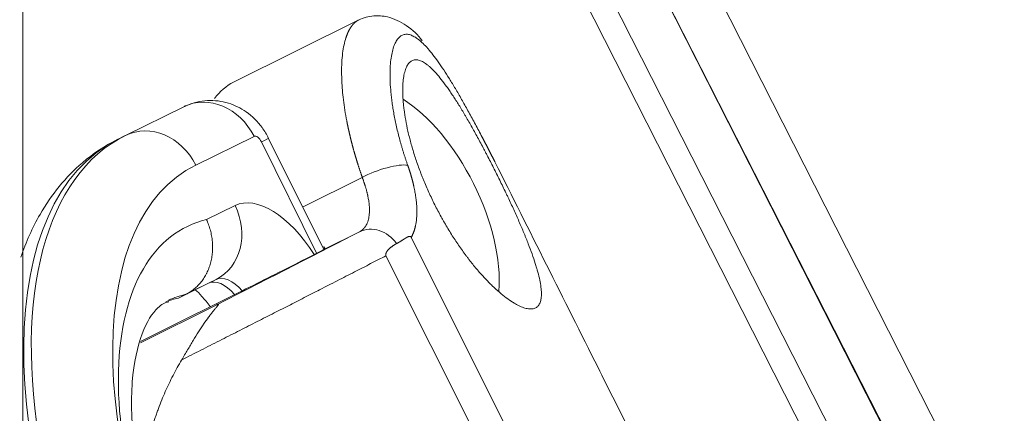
# Model space of a CAD drawing. Header units: millimetres. Extents: x 0 to 594, y 0 to 420.
# Tile 47 of 256: x 141.35 to 144.33, y 295.65 to 296.85. Entities that reach past the tile are written whole.
import ezdxf

# ---------------------------------------------------------------- set-up
doc = ezdxf.new("R2010")
doc.units = ezdxf.units.MM
doc.layers.add('1', color=7, linetype='Continuous', true_color=0xffffff)
doc.styles.add('Arial Unicode MS', font='txt')
doc.dimstyles.get("Standard").update_dxf_attribs({"dimtxt": 0.18, "dimasz": 0.18, "dimexe": 0.18, "dimexo": 0.0625, "dimgap": 0.09, "dimtad": 0, "dimtih": 1, "dimtoh": 1, "dimdec": 4, "dimzin": 0, "dimdsep": 46, "dimtxsty": 'Standard', "dimcen": 0.09, "dimadec": 0, "dimazin": 0, "dimtfac": 1, "dimtdec": 4, "dimtofl": 0, "dimtmove": 0, "dimatfit": 3, "dimfxl": 0, "dimtolj": 1, "dimtzin": 0, "dimarcsym": 0})

# ---------------------------------------------------------------- blocks, each defined once
blk = doc.blocks.new('_U7')
at = {"layer": '1', "color": 18, "lineweight": 13}
for p, q in [((142.2461, 334.5207), (158.2372, 334.5207)), ((156.2372, 334.5207), (156.2372, 246.0979)), ((142.2461, 295.1279), (158.2372, 295.1279)), ((156.2372, 246.0979), (161.2372, 246.0979))]:
    blk.add_line(p, q, dxfattribs=at)
at = {"layer": '1', "color": 18}
for points in [[(156.2372, 334.5207), (157.175, 331.0207), (155.2994, 331.0207)], [(156.2372, 295.1279), (155.2994, 298.6279), (157.175, 298.6279)]]:
    blk.add_solid(points, dxfattribs=at)
at = {"layer": '1', "color": 18, "linetype": 'Continuous', "lineweight": 13, "char_height": 2.5, "attachment_point": 7, "line_spacing_factor": 1.047437, "style": 'Arial Unicode MS'}
for s, insert in [('\\fArial Unicode MS|b0|i0;\\W1.0000;0.8', (162.8697, 244.2152)), ('\\fArial Unicode MS|b0|i0;\\W1.0000;CTRS', (169.9747, 244.2152)), ('\\fArial Unicode MS|b0|i0;\\W1.0000;FWD LIFTING POINTS ', (162.8697, 239.1709))]:
    blk.add_mtext(s, dxfattribs=dict(at, insert=insert))

msp = doc.modelspace()

# ---------------------------------------------------------------- linework, layer by layer
at = {"layer": '1', "color": 155, "linetype": 'Continuous', "lineweight": 18}
for p, q in [((141.3615, 309.9743), (141.3615, 291.6546)), ((142.3775, 296.8438), (141.9997, 296.6563)), ((141.6729, 296.4948), (141.8493, 296.5819)), ((141.6722, 296.4945), (141.6491, 296.483)), ((142.2732, 296.1491), (142.1062, 296.486)), ((142.381, 296.2026), (142.2739, 296.1495)), ((143.2679, 294.7296), (142.5381, 296.186)), ((142.4617, 296.1303), (143.1785, 294.6999)), ((141.9471, 296.0586), (141.856, 296.0137)), ((141.8329, 296.0022), (141.924, 296.0472)), ((141.7905, 295.9072), (141.9961, 296.0092)), ((141.856, 296.0137), (141.8329, 296.0022)), ((141.9492, 295.9818), (141.7178, 295.8669)), ((141.7905, 295.9072), (141.7184, 295.87))]:
    msp.add_line(p, q, dxfattribs=at)
at = {"layer": '1', "color": 155, "linetype": 'Continuous', "lineweight": 13}
for p, q in [((141.8208, 299.3511), (144.8426, 293.3997)), ((142.2549, 299.3075), (144.9591, 293.9816)), ((142.1252, 299.2383), (144.8293, 293.9124)), ((144.8306, 293.9138), (142.1264, 299.2397)), ((144.7009, 293.8446), (141.9967, 299.1705)), ((142.062, 296.4921), (141.8857, 296.405)), ((142.2517, 296.1379), (142.0845, 296.4753)), ((142.39, 296.3676), (142.2093, 296.278)), ((141.9182, 296.2399), (142.0045, 296.2825)), ((141.9471, 296.0586), (141.924, 296.0472))]:
    msp.add_line(p, q, dxfattribs=at)
at = {"layer": '1', "color": 155, "linetype": 'Continuous', "lineweight": 18}
for centre, major_axis, ratio, start_param, end_param in [((142.2689, 296.1192), (-0.2671, 0.5382), 0.5, 0.00767, 0.254011), ((142.5404, 296.2539), (0.1862, -0.3751), 0.5, 0.688315, 2.462874), ((142.0895, 296.0573), (-0.1877, -0.0941), 0.006642, 1.047185, 2.949556), ((142.2029, 295.1835), (-0.4023, 0.8108), 0.507538, 6.15613, 6.276949)]:
    msp.add_ellipse(centre, major_axis=major_axis, ratio=ratio, start_param=start_param, end_param=end_param, dxfattribs=at)
at = {"layer": '1', "color": 155, "linetype": 'Continuous', "lineweight": 13}
for centre, major_axis, ratio, start_param, end_param in [((141.927, 296.4251), (0.0775, -0.1569), 0.861629, 1.572524, 3.14332), ((141.7506, 296.338), (0.0775, -0.1569), 0.861629, 1.572524, 3.14332), ((142.3103, 295.1505), (-0.6612, 1.3325), 0.507538, 6.282168, 9.42376), ((142.3334, 295.162), (0.6612, -1.3325), 0.507538, 3.140575, 6.282168), ((142.0731, 296.4697), (-0.0111, 0.0224), 0.507538, 4.711371, 6.282168), ((141.9494, 296.4083), (0.1568, 0.0777), 0.000877, 0.00028, 0.532325), ((142.4685, 295.229), (-0.5834, 1.1757), 0.507538, 6.282168, 9.42376), ((142.4454, 296.3638), (-0.0941, -0.0337), 0.259197, 3.5694, 5.246778), ((142.1377, 296.0137), (0.1333, -0.2687), 0.507538, 1.773712, 3.140575), ((141.8694, 296.2154), (0.0775, -0.1569), 0.861629, 0.001728, 1.572524), ((142.338, 295.2506), (0.4801, -0.9675), 0.507538, 3.025211, 4.782779), ((142.4258, 296.1132), (-0.0458, 0.0889), 0.865516, 4.880625, 6.269924), ((141.9795, 295.9352), (0.0556, -0.112), 0.507538, 2.061904, 3.140575), ((142.0026, 295.9466), (-0.0556, 0.112), 0.507538, 5.203742, 6.282168), ((142.1798, 295.1721), (0.4023, -0.8108), 0.507538, 3.014537, 3.100189)]:
    msp.add_ellipse(centre, major_axis=major_axis, ratio=ratio, start_param=start_param, end_param=end_param, dxfattribs=at)
at = {"layer": '1', "color": 155, "linetype": 'Continuous', "lineweight": 18}
for points, degree, knots in [([(144.0646, 290.5914), (144.0019, 290.6057), (141.801, 291.1109), (137.5184, 292.2723), (131.2415, 294.1126), (126.2194, 295.7986), (123.2956, 296.8766), (122.409, 297.2118)], 3, [0, 0, 0, 0, 0.008489, 0.298063, 0.586595, 0.874228, 1, 1, 1, 1]), ([(142.5715, 296.782), (142.559, 296.7999), (142.5301, 296.8267), (142.4735, 296.8556), (142.4217, 296.8594), (142.3935, 296.8516), (142.3787, 296.8444)], 3, [0, 0, 0, 0, 0.331098, 0.604113, 0.787028, 1, 1, 1, 1]), ([(142.7915, 296.4146), (142.7912, 296.4153), (142.7905, 296.4167), (142.7894, 296.4187), (142.7884, 296.4208), (142.7874, 296.4228), (142.7863, 296.4248), (142.7853, 296.4269), (142.7843, 296.4289), (142.7832, 296.4309), (142.7822, 296.433), (142.7812, 296.435), (142.7801, 296.437), (142.7791, 296.4391), (142.778, 296.4411), (142.777, 296.4431), (142.776, 296.4451), (142.7749, 296.4472), (142.7739, 296.4492), (142.7729, 296.4512), (142.7718, 296.4532), (142.7708, 296.4552), (142.7697, 296.4572), (142.7687, 296.4592), (142.7677, 296.4612), (142.7666, 296.4632), (142.7656, 296.4652), (142.7646, 296.4673), (142.7635, 296.4693), (142.7625, 296.4712), (142.7615, 296.4732), (142.7604, 296.4752), (142.7594, 296.4772), (142.7583, 296.4792), (142.7573, 296.4812), (142.7563, 296.4832), (142.7552, 296.4852), (142.7542, 296.4872), (142.7532, 296.4891), (142.7521, 296.4911), (142.7511, 296.4931), (142.747, 296.5009), (142.7399, 296.5143), (142.7299, 296.5331), (142.7199, 296.5516), (142.71, 296.5696), (142.7003, 296.5872), (142.6906, 296.6042), (142.6811, 296.6208), (142.6687, 296.6419), (142.6536, 296.6668), (142.6363, 296.694), (142.6196, 296.7185), (142.6039, 296.7396), (142.594, 296.7517), (142.5893, 296.7571)], 3, [0, 0, 0, 0, 0.004592, 0.009183, 0.013772, 0.01836, 0.022947, 0.027533, 0.032118, 0.036703, 0.041287, 0.04587, 0.050454, 0.055037, 0.05962, 0.064203, 0.068786, 0.07337, 0.077954, 0.082538, 0.087124, 0.09171, 0.096297, 0.100885, 0.105474, 0.110064, 0.114656, 0.11925, 0.123845, 0.128442, 0.133041, 0.137642, 0.142245, 0.146851, 0.151459, 0.156069, 0.160682, 0.165298, 0.169917, 0.174538, 0.179163, 0.183791, 0.229022, 0.27432, 0.319793, 0.365549, 0.41108, 0.456729, 0.502591, 0.54876, 0.639215, 0.730459, 0.821764, 0.913692, 1, 1, 1, 1]), ([(142.54, 296.7212), (142.537, 296.7196), (142.5343, 296.7174), (142.5292, 296.7118), (142.5269, 296.7084), (142.5228, 296.7005), (142.521, 296.6959), (142.5186, 296.6881), (142.5179, 296.6854), (142.5169, 296.681), (142.5165, 296.6795), (142.5159, 296.6765), (142.5157, 296.6749), (142.5143, 296.667), (142.5127, 296.6533), (142.5123, 296.6375), (142.5124, 296.6207), (142.5128, 296.6117), (142.5135, 296.6011), (142.5136, 296.5999), (142.5138, 296.5975), (142.5141, 296.5939), (142.5149, 296.5854), (142.5158, 296.5779), (142.5178, 296.5626), (142.5194, 296.5521), (142.5233, 296.5304), (142.5256, 296.5191), (142.5295, 296.5018), (142.5309, 296.496), (142.5339, 296.4841), (142.5355, 296.4781), (142.5404, 296.46), (142.5476, 296.4357), (142.556, 296.4109), (142.5629, 296.392), (142.5652, 296.3857), (142.5689, 296.3762), (142.5701, 296.3731), (142.5726, 296.3667), (142.5739, 296.3635), (142.5804, 296.3476), (142.5859, 296.3349), (142.5972, 296.3099), (142.6032, 296.2974), (142.6155, 296.2727), (142.622, 296.2604), (142.6303, 296.2452), (142.632, 296.2422), (142.6354, 296.2361), (142.6406, 296.2271), (142.6458, 296.2182), (142.6563, 296.2007), (142.6706, 296.178), (142.6854, 296.1564), (142.6967, 296.1406), (142.7005, 296.1355), (142.7062, 296.1278), (142.7081, 296.1253), (142.712, 296.1203), (142.7139, 296.1178), (142.7234, 296.1056), (142.731, 296.0962), (142.7462, 296.0784), (142.7538, 296.07), (142.765, 296.058), (142.7688, 296.0541), (142.7744, 296.0484), (142.7762, 296.0465), (142.78, 296.0429), (142.7818, 296.041), (142.7911, 296.0321), (142.7983, 296.0256), (142.8123, 296.0135), (142.826, 296.0025), (142.8389, 295.9936), (142.8466, 295.9887), (142.8482, 295.9878), (142.8512, 295.986), (142.8527, 295.9851), (142.8572, 295.9825), (142.8601, 295.981), (142.8686, 295.9768), (142.8739, 295.9746), (142.8839, 295.9712), (142.8886, 295.9701), (142.8952, 295.9692), (142.8973, 295.969), (142.9003, 295.969), (142.9013, 295.969), (142.9033, 295.9691), (142.9042, 295.9692), (142.9089, 295.9698), (142.9122, 295.9709), (142.9152, 295.9725)], 3, [0, 0, 0, 0, 0.03125, 0.03125, 0.0625, 0.0625, 0.09375, 0.09375, 0.109375, 0.109375, 0.117188, 0.117188, 0.125, 0.125, 0.15625, 0.1875, 0.1875, 0.21875, 0.21875, 0.222656, 0.222656, 0.226563, 0.234375, 0.25, 0.25, 0.28125, 0.28125, 0.3125, 0.3125, 0.328125, 0.328125, 0.34375, 0.34375, 0.375, 0.40625, 0.40625, 0.421875, 0.421875, 0.429688, 0.429688, 0.4375, 0.4375, 0.46875, 0.46875, 0.5, 0.5, 0.53125, 0.53125, 0.539063, 0.539063, 0.546875, 0.5625, 0.5625, 0.59375, 0.625, 0.625, 0.640625, 0.640625, 0.648438, 0.648438, 0.65625, 0.65625, 0.6875, 0.6875, 0.71875, 0.71875, 0.734375, 0.734375, 0.742188, 0.742188, 0.75, 0.75, 0.78125, 0.78125, 0.8125, 0.84375, 0.84375, 0.851563, 0.851563, 0.859375, 0.859375, 0.875, 0.875, 0.90625, 0.90625, 0.9375, 0.9375, 0.953125, 0.953125, 0.960938, 0.960938, 0.96875, 0.96875, 1, 1, 1, 1]), ([(142.9152, 295.9725), (142.9182, 295.9741), (142.9208, 295.9762), (142.9252, 295.9816), (142.9288, 295.988), (142.9309, 295.9964), (142.9319, 296.0035), (142.9322, 296.006), (142.9324, 296.0099), (142.9324, 296.0113), (142.9325, 296.0141), (142.9325, 296.0155), (142.9324, 296.0226), (142.9319, 296.0288), (142.9302, 296.0421), (142.929, 296.0491), (142.9258, 296.0642), (142.9239, 296.0721), (142.9211, 296.0827), (142.9205, 296.0848), (142.9195, 296.0881), (142.9192, 296.0892), (142.9186, 296.0914), (142.917, 296.0969), (142.9152, 296.1025), (142.9108, 296.1163), (142.9076, 296.1259), (142.9005, 296.1457), (142.8967, 296.156), (142.8905, 296.1719), (142.8883, 296.1773), (142.885, 296.1855), (142.8833, 296.1897), (142.8816, 296.1939), (142.8804, 296.1967), (142.8798, 296.1981), (142.8745, 296.2109), (142.8696, 296.2225), (142.8593, 296.246), (142.854, 296.2579), (142.843, 296.2821), (142.8373, 296.2945), (142.8299, 296.3101), (142.8277, 296.3148), (142.8254, 296.3196), (142.8239, 296.3227), (142.8231, 296.3243), (142.8193, 296.3323), (142.8163, 296.3386), (142.807, 296.3576), (142.7946, 296.3828), (142.7818, 296.4079), (142.7722, 296.4266), (142.769, 296.4329), (142.7641, 296.4422), (142.7624, 296.4453), (142.7592, 296.4515), (142.7576, 296.4546), (142.7494, 296.4698), (142.743, 296.4818), (142.7302, 296.5051), (142.7238, 296.5166), (142.7143, 296.5333), (142.7112, 296.5388), (142.7064, 296.5469), (142.7048, 296.5496), (142.7017, 296.555), (142.7001, 296.5576), (142.6924, 296.5707), (142.6863, 296.5808), (142.6743, 296.5999), (142.6684, 296.6091), (142.6597, 296.6222), (142.6568, 296.6265), (142.6525, 296.6327), (142.6511, 296.6347), (142.6483, 296.6388), (142.6468, 296.6408), (142.6398, 296.6505), (142.6344, 296.6578), (142.6238, 296.6712), (142.6135, 296.6836), (142.6037, 296.6938), (142.5977, 296.6995), (142.5965, 296.7006), (142.5942, 296.7028), (142.5907, 296.7059), (142.5873, 296.7086), (142.5806, 296.7137), (142.5721, 296.7192), (142.5642, 296.7223), (142.5586, 296.7237), (142.5567, 296.724), (142.554, 296.7242), (142.5531, 296.7242), (142.5514, 296.7242), (142.5505, 296.7242), (142.5462, 296.7238), (142.543, 296.7228), (142.54, 296.7212)], 3, [0, 0, 0, 0, 0.03125, 0.03125, 0.0625, 0.09375, 0.09375, 0.109375, 0.109375, 0.117188, 0.117188, 0.125, 0.125, 0.15625, 0.15625, 0.1875, 0.1875, 0.21875, 0.21875, 0.226563, 0.226563, 0.230469, 0.230469, 0.234375, 0.25, 0.25, 0.28125, 0.28125, 0.3125, 0.3125, 0.328125, 0.328125, 0.335938, 0.339844, 0.339844, 0.34375, 0.34375, 0.375, 0.375, 0.40625, 0.40625, 0.4375, 0.4375, 0.445313, 0.449219, 0.449219, 0.453125, 0.453125, 0.46875, 0.46875, 0.5, 0.53125, 0.53125, 0.546875, 0.546875, 0.554688, 0.554688, 0.5625, 0.5625, 0.59375, 0.59375, 0.625, 0.625, 0.640625, 0.640625, 0.648438, 0.648438, 0.65625, 0.65625, 0.6875, 0.6875, 0.71875, 0.71875, 0.734375, 0.734375, 0.742188, 0.742188, 0.75, 0.75, 0.78125, 0.78125, 0.8125, 0.84375, 0.84375, 0.851563, 0.851563, 0.859375, 0.875, 0.875, 0.90625, 0.9375, 0.9375, 0.953125, 0.953125, 0.960937, 0.960937, 0.96875, 0.96875, 1, 1, 1, 1]), ([(142.1062, 296.486), (142.1005, 296.4976), (142.0822, 296.5277), (142.0422, 296.5676), (141.9843, 296.5962), (141.9209, 296.6044), (141.8749, 296.5938), (141.8524, 296.5834), (141.8495, 296.582)], 3, [0, 0, 0, 0, 0.125849, 0.348945, 0.546234, 0.754528, 0.968253, 1, 1, 1, 1]), ([(141.65, 296.4834), (141.6108, 296.4637), (141.5197, 296.4039), (141.4196, 296.2796), (141.3715, 296.1717), (141.3557, 296.1257)], 3, [0, 0, 0, 0, 0.278768, 0.70932, 1, 1, 1, 1]), ([(141.9182, 296.2399), (141.9185, 296.2392), (141.9188, 296.2386), (141.9194, 296.2373), (141.9202, 296.2353), (141.9222, 296.2306), (141.9237, 296.2266), (141.9266, 296.2185), (141.9301, 296.2076), (141.9325, 296.1965), (141.9341, 296.1881), (141.9345, 296.1852), (141.9351, 296.181), (141.9353, 296.1795), (141.9356, 296.1767), (141.9363, 296.1696), (141.9369, 296.1569), (141.9364, 296.1458), (141.9355, 296.1347), (141.9348, 296.1292), (141.9329, 296.1183), (141.9317, 296.1129), (141.9288, 296.1025), (141.9254, 296.0923), (141.9212, 296.0826), (141.9182, 296.0766), (141.9176, 296.0755), (141.9164, 296.0731), (141.9158, 296.072), (141.9138, 296.0685), (141.9125, 296.0663), (141.9083, 296.0597), (141.9024, 296.0513), (141.8957, 296.0436), (141.8904, 296.0382), (141.8876, 296.0356), (141.8848, 296.0331), (141.8829, 296.0314), (141.8819, 296.0306), (141.8771, 296.0266), (141.869, 296.0207), (141.8604, 296.0159), (141.856, 296.0137)], 3, [0, 0, 0, 0, 0.007813, 0.007813, 0.015625, 0.03125, 0.0625, 0.0625, 0.125, 0.1875, 0.1875, 0.21875, 0.21875, 0.234375, 0.234375, 0.25, 0.3125, 0.375, 0.375, 0.4375, 0.4375, 0.5, 0.5, 0.5625, 0.625, 0.625, 0.640625, 0.640625, 0.65625, 0.65625, 0.6875, 0.6875, 0.75, 0.8125, 0.8125, 0.84375, 0.859375, 0.859375, 0.875, 0.875, 0.9375, 1, 1, 1, 1]), ([(142.5381, 296.186), (142.5362, 296.1899), (142.5312, 296.1887), (142.5289, 296.1881), (142.5232, 296.1851), (142.5203, 296.1832), (142.5195, 296.1827), (142.5151, 296.1798), (142.5026, 296.1718), (142.494, 296.1672)], 2, [0, 0, 0, 0.125, 0.125, 0.25, 0.375, 0.375, 0.5, 0.5, 1, 1, 1]), ([(142.2739, 296.1495), (142.2748, 296.15), (142.2755, 296.1506), (142.2762, 296.1519), (142.2763, 296.1526), (142.2759, 296.1542), (142.2754, 296.155), (142.2744, 296.1563), (142.2739, 296.1568), (142.2733, 296.1574), (142.2731, 296.1576), (142.2729, 296.1578)], 3, [0, 0, 0, 0, 0.270801, 0.270801, 0.541602, 0.541602, 0.812403, 0.812403, 0.947803, 0.947803, 1, 1, 1, 1]), ([(142.494, 296.1672), (142.4826, 296.1612), (142.4688, 296.1492), (142.4633, 296.1418), (142.4621, 296.139), (142.4599, 296.1338), (142.4617, 296.1303)], 2, [0, 0, 0, 0.5, 0.75, 0.875, 0.875, 1, 1, 1]), ([(141.8836, 296.0275), (141.8897, 296.0223), (141.9047, 296.008), (141.9209, 295.9877), (141.9289, 295.9761)], 3, [0, 0, 0, 0, 0.479587, 1, 1, 1, 1]), ([(141.9124, 294.9345), (141.8896, 294.9754), (141.8277, 295.0964), (141.7463, 295.3079), (141.6936, 295.5487), (141.6865, 295.7555), (141.7204, 295.9055), (141.765, 295.9734), (141.7924, 295.9888), (141.8038, 295.9903)], 3, [0, 0, 0, 0, 0.086101, 0.252601, 0.41825, 0.580932, 0.739436, 0.896494, 1, 1, 1, 1]), ([(141.8426, 295.8144), (141.849, 295.8251), (141.8551, 295.8354), (141.8668, 295.8551), (141.8725, 295.8646), (141.8835, 295.8827), (141.8889, 295.8914), (141.8968, 295.9038), (141.8994, 295.9079), (141.9032, 295.9138), (141.9045, 295.9158), (141.9071, 295.9196), (141.9083, 295.9215), (141.9146, 295.9308), (141.9195, 295.9377), (141.9267, 295.9475), (141.9291, 295.9506), (141.9337, 295.9566), (141.936, 295.9594), (141.9404, 295.9649), (141.9426, 295.9676), (141.9457, 295.9713), (141.9467, 295.9725), (141.9486, 295.9748), (141.9495, 295.9759), (141.9513, 295.978), (141.9521, 295.979), (141.9532, 295.9804), (141.9535, 295.9808), (141.9541, 295.9816), (141.9543, 295.982), (141.9546, 295.9825), (141.9547, 295.9827), (141.9548, 295.983), (141.9548, 295.9831), (141.9548, 295.9833), (141.9548, 295.9834), (141.9547, 295.9836), (141.9546, 295.9837), (141.9543, 295.9837), (141.9541, 295.9837), (141.9536, 295.9836), (141.9532, 295.9835), (141.9524, 295.9832), (141.9519, 295.983), (141.9506, 295.9824), (141.95, 295.9821), (141.9492, 295.9818)], 3, [0, 0, 0, 0, 0.125, 0.125, 0.25, 0.25, 0.375, 0.375, 0.4375, 0.4375, 0.46875, 0.46875, 0.5, 0.5, 0.625, 0.625, 0.6875, 0.6875, 0.75, 0.75, 0.8125, 0.8125, 0.84375, 0.84375, 0.875, 0.875, 0.90625, 0.90625, 0.921875, 0.921875, 0.9375, 0.9375, 0.945312, 0.945312, 0.953125, 0.953125, 0.960937, 0.960937, 0.96875, 0.96875, 0.976562, 0.976562, 0.984375, 0.984375, 0.992187, 0.992187, 1, 1, 1, 1]), ([(141.7199, 295.4423), (141.72, 295.4427), (141.72, 295.443), (141.7222, 295.4631), (141.7249, 295.4825), (141.7316, 295.5208), (141.7354, 295.5397), (141.7442, 295.577), (141.7492, 295.5954), (141.7574, 295.6226), (141.7616, 295.6362), (141.7662, 295.6495), (141.7693, 295.6584), (141.7709, 295.6628), (141.779, 295.6848), (141.7859, 295.7019), (141.8007, 295.7355), (141.8163, 295.7682), (141.8336, 295.7993), (141.8426, 295.8144)], 3, [0, 0, 0, 0, 0.0026, 0.0026, 0.145086, 0.145086, 0.287572, 0.287572, 0.430057, 0.430057, 0.5013, 0.536922, 0.536922, 0.572543, 0.572543, 0.715029, 0.715029, 0.857514, 1, 1, 1, 1])]:
    msp.add_open_spline(points, degree=degree, knots=knots, dxfattribs=at)
at = {"layer": '1', "color": 155, "linetype": 'Continuous', "lineweight": 13}
for points, knots in [([(142.39, 296.3676), (142.3897, 296.3685), (142.3891, 296.3701), (142.3882, 296.3726), (142.3874, 296.3751), (142.3865, 296.3776), (142.3857, 296.3801), (142.3848, 296.3826), (142.384, 296.3851), (142.3831, 296.3875), (142.3823, 296.39), (142.3815, 296.3924), (142.3807, 296.3949), (142.3799, 296.3973), (142.3791, 296.3998), (142.3783, 296.4022), (142.3775, 296.4046), (142.3768, 296.407), (142.376, 296.4095), (142.3752, 296.4119), (142.3745, 296.4143), (142.3738, 296.4167), (142.373, 296.4191), (142.3723, 296.4215), (142.3716, 296.4238), (142.3709, 296.4262), (142.3701, 296.4286), (142.3694, 296.4309), (142.3687, 296.4333), (142.3681, 296.4357), (142.3674, 296.438), (142.3667, 296.4403), (142.366, 296.4427), (142.3654, 296.445), (142.3647, 296.4473), (142.3641, 296.4496), (142.3634, 296.4519), (142.3628, 296.4542), (142.3622, 296.4565), (142.3615, 296.4588), (142.3609, 296.4611), (142.3603, 296.4634), (142.3597, 296.4656), (142.3591, 296.4679), (142.3585, 296.4702), (142.358, 296.4724), (142.3574, 296.4746), (142.3568, 296.4769), (142.3563, 296.4791), (142.3557, 296.4813), (142.3551, 296.4835), (142.3546, 296.4858), (142.3541, 296.488), (142.3535, 296.4901), (142.353, 296.4923), (142.3525, 296.4945), (142.352, 296.4967), (142.3515, 296.4989), (142.351, 296.501), (142.3505, 296.5032), (142.35, 296.5053), (142.3495, 296.5074), (142.349, 296.5096), (142.3486, 296.5117), (142.3481, 296.5138), (142.3476, 296.5159), (142.3472, 296.518), (142.3467, 296.5201), (142.3463, 296.5222), (142.3459, 296.5243), (142.3454, 296.5264), (142.345, 296.5284), (142.3446, 296.5305), (142.3442, 296.5325), (142.3438, 296.5346), (142.3434, 296.5366), (142.341, 296.5492), (142.337, 296.5716), (142.3326, 296.6029), (142.3296, 296.6323), (142.3278, 296.6598), (142.327, 296.6881), (142.3277, 296.7166), (142.3302, 296.7446), (142.3344, 296.7695), (142.3385, 296.7847), (142.3411, 296.7926), (142.3417, 296.7945), (142.3424, 296.7964), (142.343, 296.7982), (142.3437, 296.8), (142.3444, 296.8018), (142.3452, 296.8035), (142.3459, 296.8052), (142.3466, 296.8069), (142.3474, 296.8086), (142.3482, 296.8102), (142.349, 296.8118), (142.3498, 296.8134), (142.3506, 296.8149), (142.3515, 296.8165), (142.3523, 296.8179), (142.3532, 296.8194), (142.3541, 296.8208), (142.355, 296.8222), (142.3559, 296.8236), (142.3568, 296.8249), (142.3578, 296.8262), (142.3588, 296.8275), (142.3597, 296.8287), (142.3607, 296.8299), (142.3618, 296.8311), (142.3628, 296.8322), (142.3638, 296.8333), (142.3649, 296.8344), (142.366, 296.8354), (142.367, 296.8364), (142.3682, 296.8374), (142.3693, 296.8383), (142.3704, 296.8392), (142.3716, 296.8401), (142.3727, 296.8409), (142.3739, 296.8417), (142.3751, 296.8424), (142.3763, 296.8431), (142.3771, 296.8436), (142.3775, 296.8438)], [0, 0, 0, 0, 0.003537, 0.007069, 0.010596, 0.014116, 0.017632, 0.021141, 0.024645, 0.028144, 0.031637, 0.035125, 0.038606, 0.042083, 0.045554, 0.049019, 0.052479, 0.055933, 0.059382, 0.062825, 0.066263, 0.069695, 0.073122, 0.076543, 0.079958, 0.083368, 0.086773, 0.090172, 0.093565, 0.096953, 0.100335, 0.103712, 0.107084, 0.110449, 0.11381, 0.117164, 0.120514, 0.123857, 0.127196, 0.130528, 0.133856, 0.137177, 0.140493, 0.143804, 0.147109, 0.150409, 0.153703, 0.156991, 0.160275, 0.163552, 0.166824, 0.170091, 0.173352, 0.176607, 0.179858, 0.183102, 0.186341, 0.189575, 0.192803, 0.196025, 0.199242, 0.202454, 0.20566, 0.208861, 0.212056, 0.215245, 0.21843, 0.221608, 0.224781, 0.227949, 0.231111, 0.234268, 0.237419, 0.240565, 0.243705, 0.24684, 0.249969, 0.301691, 0.352541, 0.402525, 0.451649, 0.49992, 0.562684, 0.62526, 0.687664, 0.749913, 0.755883, 0.761868, 0.767866, 0.77388, 0.779907, 0.785949, 0.792005, 0.798076, 0.804161, 0.81026, 0.816374, 0.822502, 0.828644, 0.834801, 0.840973, 0.847159, 0.853359, 0.859574, 0.865804, 0.872048, 0.878307, 0.88458, 0.890868, 0.89717, 0.903487, 0.909818, 0.916164, 0.922525, 0.928901, 0.935291, 0.941695, 0.948115, 0.954549, 0.960998, 0.967461, 0.973939, 0.980432, 0.98694, 0.993463, 1, 1, 1, 1]), ([(142.5893, 296.7571), (142.589, 296.7573), (142.5839, 296.7633), (142.574, 296.7737), (142.5603, 296.7858), (142.5474, 296.7946), (142.5354, 296.8), (142.5242, 296.802), (142.5139, 296.8005), (142.5046, 296.7954), (142.4964, 296.7869), (142.4892, 296.7749), (142.4833, 296.7593), (142.4787, 296.7404), (142.4755, 296.7182), (142.4739, 296.6928), (142.4738, 296.6644), (142.4753, 296.6384), (142.4774, 296.6164), (142.4794, 296.5993), (142.4819, 296.5817), (142.485, 296.5636), (142.4885, 296.5449), (142.4925, 296.5258), (142.497, 296.5063), (142.5008, 296.4917), (142.5033, 296.4822), (142.5045, 296.4779), (142.5056, 296.4737), (142.5068, 296.4694), (142.5081, 296.4652), (142.5093, 296.4609), (142.5106, 296.4566), (142.5118, 296.4523), (142.5132, 296.448), (142.5145, 296.4437), (142.5158, 296.4394), (142.5172, 296.4351), (142.5186, 296.4308), (142.52, 296.4264), (142.5215, 296.4221), (142.5229, 296.4177), (142.5244, 296.4134), (142.5259, 296.409), (142.527, 296.4061), (142.5275, 296.4046)], [0, 0, 0, 0, 0.002339, 0.049736, 0.097347, 0.145016, 0.19241, 0.239736, 0.287472, 0.335037, 0.382535, 0.429791, 0.477579, 0.525083, 0.572604, 0.619832, 0.667591, 0.715066, 0.738887, 0.762596, 0.786243, 0.809879, 0.833768, 0.857553, 0.881289, 0.905025, 0.910051, 0.915071, 0.920086, 0.925096, 0.930101, 0.935103, 0.940101, 0.945096, 0.95009, 0.955081, 0.960071, 0.96506, 0.970048, 0.975037, 0.980026, 0.985017, 0.990009, 0.995003, 1, 1, 1, 1]), ([(143.1934, 295.6125), (143.1636, 295.6721), (143.1337, 295.7317), (142.9997, 295.9991), (142.8956, 296.2069), (142.7915, 296.4146)], [0, 0, 0, 0, 0.222919, 0.222919, 1, 1, 1, 1]), ([(142.5275, 296.4046), (142.5277, 296.4041), (142.5281, 296.403), (142.5287, 296.4013), (142.5292, 296.3996), (142.5298, 296.3979), (142.5304, 296.3963), (142.5309, 296.3946), (142.5315, 296.3929), (142.532, 296.3913), (142.5326, 296.3896), (142.5331, 296.388), (142.5336, 296.3863), (142.5342, 296.3846), (142.5347, 296.383), (142.5352, 296.3813), (142.5357, 296.3797), (142.5362, 296.378), (142.5367, 296.3764), (142.5372, 296.3748), (142.5377, 296.3731), (142.5381, 296.3715), (142.5386, 296.3698), (142.5391, 296.3682), (142.5395, 296.3666), (142.54, 296.3649), (142.5404, 296.3633), (142.5409, 296.3617), (142.5413, 296.3601), (142.5417, 296.3584), (142.5421, 296.3568), (142.5426, 296.3552), (142.543, 296.3536), (142.5434, 296.352), (142.5438, 296.3503), (142.5442, 296.3487), (142.5445, 296.3471), (142.5449, 296.3455), (142.5453, 296.3439), (142.5457, 296.3423), (142.546, 296.3407), (142.5474, 296.3343), (142.5496, 296.3233), (142.5521, 296.308), (142.5539, 296.2931), (142.555, 296.2787), (142.5554, 296.2648), (142.5551, 296.2516), (142.5541, 296.2389), (142.5528, 296.23), (142.5517, 296.2245), (142.5513, 296.2221), (142.5507, 296.2197), (142.5502, 296.2174), (142.5496, 296.2151), (142.549, 296.2128), (142.5483, 296.2105), (142.5477, 296.2083), (142.547, 296.2061), (142.5462, 296.204), (142.5454, 296.2018), (142.5446, 296.1997), (142.5438, 296.1977), (142.5429, 296.1957), (142.542, 296.1937), (142.5411, 296.1917), (142.5402, 296.1898), (142.5392, 296.1879), (142.5385, 296.1866), (142.5381, 296.186)], [0, 0, 0, 0, 0.006244, 0.012485, 0.018723, 0.024957, 0.031189, 0.037419, 0.043646, 0.049871, 0.056095, 0.062317, 0.068537, 0.074757, 0.080976, 0.087195, 0.093413, 0.099631, 0.10585, 0.112069, 0.118289, 0.12451, 0.130731, 0.136955, 0.14318, 0.149407, 0.155636, 0.161868, 0.168103, 0.17434, 0.180581, 0.186825, 0.193072, 0.199324, 0.20558, 0.21184, 0.218105, 0.224374, 0.230649, 0.236929, 0.243215, 0.249506, 0.311949, 0.374307, 0.436814, 0.499702, 0.56212, 0.624453, 0.686921, 0.749746, 0.762929, 0.7761, 0.78926, 0.802412, 0.815556, 0.828697, 0.841834, 0.854971, 0.868109, 0.881251, 0.894398, 0.907552, 0.920715, 0.93389, 0.947077, 0.96028, 0.9735, 0.98674, 1, 1, 1, 1]), ([(142.381, 296.2026), (142.3812, 296.2027), (142.3817, 296.203), (142.3824, 296.2034), (142.383, 296.2037), (142.3837, 296.2041), (142.3844, 296.2045), (142.385, 296.2049), (142.3857, 296.2054), (142.3863, 296.2058), (142.387, 296.2063), (142.3876, 296.2067), (142.3882, 296.2072), (142.3888, 296.2077), (142.3894, 296.2081), (142.39, 296.2086), (142.3906, 296.2092), (142.3912, 296.2097), (142.3918, 296.2102), (142.3924, 296.2108), (142.393, 296.2113), (142.3935, 296.2119), (142.3941, 296.2125), (142.3946, 296.2131), (142.3952, 296.2137), (142.3957, 296.2143), (142.3962, 296.2149), (142.3968, 296.2155), (142.3973, 296.2162), (142.3978, 296.2168), (142.3983, 296.2175), (142.3988, 296.2182), (142.3992, 296.2189), (142.3997, 296.2196), (142.4002, 296.2203), (142.4006, 296.221), (142.4011, 296.2217), (142.4015, 296.2225), (142.4019, 296.2232), (142.4024, 296.224), (142.4028, 296.2248), (142.4042, 296.2276), (142.4064, 296.2328), (142.409, 296.2414), (142.4108, 296.2514), (142.4115, 296.2603), (142.4117, 296.2673), (142.4116, 296.2725), (142.4114, 296.2789), (142.4108, 296.2861), (142.4099, 296.2935), (142.4088, 296.3003), (142.4077, 296.3063), (142.4067, 296.3112), (142.4059, 296.3152), (142.4051, 296.3185), (142.4043, 296.3218), (142.4035, 296.3251), (142.4027, 296.3283), (142.4018, 296.3316), (142.4009, 296.3348), (142.4, 296.3379), (142.399, 296.3411), (142.3981, 296.3442), (142.3971, 296.3472), (142.3961, 296.3503), (142.3951, 296.3533), (142.3941, 296.3562), (142.3931, 296.3591), (142.3921, 296.362), (142.391, 296.3648), (142.3903, 296.3667), (142.39, 296.3676)], [0, 0, 0, 0, 0.006051, 0.012114, 0.018187, 0.024272, 0.030368, 0.036475, 0.042593, 0.048722, 0.054862, 0.061014, 0.067177, 0.073351, 0.079536, 0.085732, 0.09194, 0.098159, 0.104389, 0.110631, 0.116883, 0.123148, 0.129423, 0.13571, 0.142008, 0.148317, 0.154638, 0.16097, 0.167313, 0.173668, 0.180035, 0.186412, 0.192801, 0.199202, 0.205614, 0.212037, 0.218472, 0.224919, 0.231376, 0.237846, 0.244327, 0.250819, 0.306086, 0.366124, 0.430937, 0.500526, 0.522697, 0.550888, 0.585097, 0.625326, 0.66328, 0.696758, 0.72576, 0.750284, 0.765973, 0.781447, 0.796708, 0.811755, 0.826588, 0.841208, 0.855615, 0.869807, 0.883786, 0.897552, 0.911104, 0.924443, 0.937569, 0.950482, 0.963181, 0.975667, 0.98794, 1, 1, 1, 1])]:
    msp.add_open_spline(points, degree=3, knots=knots, dxfattribs=at)
at = {"layer": '1', "color": 155, "linetype": 'Continuous', "lineweight": 18}
msp.add_open_spline([(141.9492, 295.9818), (142.1192, 296.0683), (142.2644, 296.1425), (142.381, 296.2026)], degree=3, dxfattribs=at)
at = {"layer": '1', "color": 155, "linetype": 'Continuous', "lineweight": 13}
msp.add_open_spline([(142.4617, 296.1303), (142.2256, 296.0088), (141.8426, 295.8144)], degree=2, dxfattribs=at)

# ---------------------------------------------------------------- dimensions: what is measured, and where the dimension line sits
at = {"layer": '1', "color": 18, "linetype": 'Continuous', "lineweight": 13}
dim = msp.add_linear_dim(base=(156.2372, 295.1279), p1=(142.2461, 334.5207), p2=(142.2461, 295.1279), angle=90, text=' <> \\fArial Unicode MS|b0|i0;\\C18;{\\H1.00x;\\fArial Unicode MS|b0|i0;CTRS\\fArial Unicode MS|b0|i0;}\\C18;\\P\\fArial Unicode MS|b0|i0;\\C18;{\\H1.00x;\\fArial Unicode MS|b0|i0;FWD LIFTING POINTS \\fArial Unicode MS|b0|i0;}\\C18;', dimstyle='Standard', override={"dimtxt": 2.5, "dimasz": 3.5, "dimexe": 2, "dimexo": 0, "dimgap": 1.5, "dimtih": 1, "dimtoh": 1, "dimdec": 1, "dimlfac": 0.02, "dimzin": 8, "dimdsep": 46, "dimlunit": 2, "dimtxsty": 'Arial Unicode MS', "dimsah": 1, "dimse1": 0, "dimse2": 0, "dimsd1": 0, "dimsd2": 0, "dimclrd": 18, "dimclre": 18, "dimclrt": 18, "dimtol": 0, "dimtm": -0.1, "dimtfac": 1.4, "dimtdec": 2, "dimtofl": 1, "dimtmove": 1, "dimtzin": 8, "dimlwd": 13, "dimlwe": 13}, dxfattribs=at)
dim.commit()
dim.dimension.update_dxf_attribs({"geometry": '_U7', "text_midpoint": (181.2385, 243.592), "dimtype": 160})

doc.saveas('drawing.dxf')
